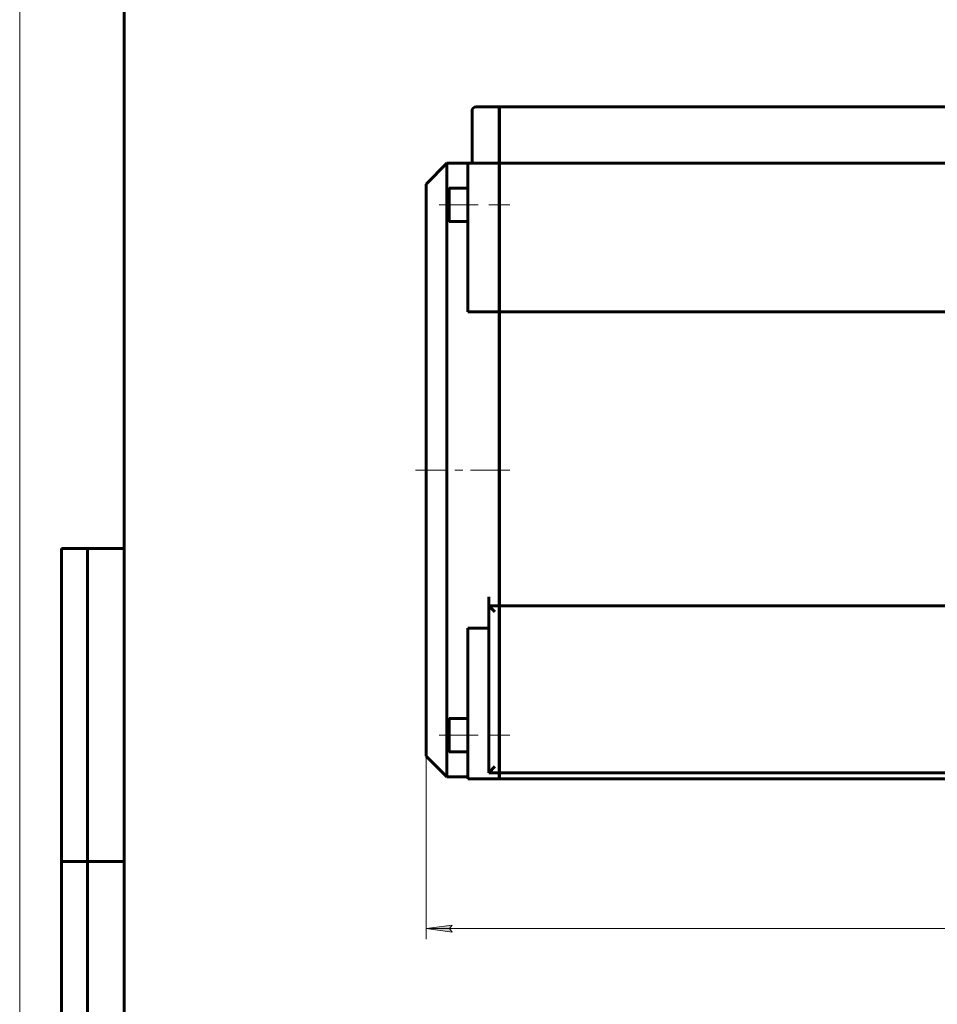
# Model space of a CAD drawing. Header units: millimetres. Extents: x 0 to 841, y 0 to 594.
# Tile 5 of 27: x 0 to 176, y 205 to 393. Entities that reach past the tile are written whole.
import ezdxf

# ---------------------------------------------------------------- set-up
doc = ezdxf.new("R2010")
doc.units = ezdxf.units.MM
for name, pattern in [('K5LT_AXLED', [12, 7.5, -1.5, 1.5, -1.5]), ('K5LT_BASIC', [0]), ('K5LT_THIN', [0])]:
    doc.linetypes.add(name, pattern=pattern)
doc.layers.add('Системный слой', color=7, linetype='Continuous')
doc.layers.add('Системный слой (1)', color=251, linetype='Continuous', true_color=0x6c6c6c)
doc.styles.add('KDIMTEXTSTYLE', font='txt', dxfattribs={"width": 0.96, "oblique": 15, "height": 5})
doc.styles.add('KTEXTSTYLE', font='txt', dxfattribs={"width": 0.96, "height": 5})
doc.dimstyles.new('KDIMSTYLE (0.40)', dxfattribs={"dimtxt": 5, "dimasz": 1, "dimexe": 2, "dimexo": 0, "dimgap": 1, "dimtad": 1, "dimlfac": 2.5, "dimtxsty": 'KDIMTEXTSTYLE', "dimsah": 1, "dimcen": 0, "dimdle": 1, "dimadec": 0, "dimazin": 0, "dimtfac": 0.667, "dimtmove": 0, "dimatfit": 3, "dimfxl": 1, "dimtvp": 1, "dimtolj": 1, "dimtzin": 0, "dimarcsym": 0})

# ---------------------------------------------------------------- blocks, each defined once
blk = doc.blocks.new('U23')
at = {"layer": 'Системный слой (1)', "color": 150, "linetype": 'K5LT_BASIC', "lineweight": 60, "true_color": 0x0080ff}
for p, q in [((81.84, 360.6), (81.84, 365.8)), ((81.84, 307), (81.84, 355)), ((81.84, 259), (81.84, 307)), ((81.84, 248.2), (81.84, 253.4))]:
    blk.add_line(p, q, dxfattribs=at)
blk = doc.blocks.new('U25')
at = {"layer": 'Системный слой (1)', "color": 150, "linetype": 'K5LT_BASIC', "lineweight": 60, "true_color": 0x0080ff}
for p, q in [((77.84, 307), (77.84, 361.8)), ((77.84, 252.2), (77.84, 307))]:
    blk.add_line(p, q, dxfattribs=at)
blk = doc.blocks.new('D1')
at = {"layer": 'Системный слой (1)'}
for points in [[(82.84, 218.48), (82.34, 219.14), (82.84, 219.8), (77.84, 219.14)], [(365.04, 219.14), (360.04, 219.8), (360.54, 219.14), (360.04, 218.48)]]:
    blk.add_hatch(color=7, dxfattribs=at).paths.add_polyline_path(points)
at = {"layer": 'Системный слой (1)', "color": 7, "linetype": 'K5LT_THIN', "lineweight": 18}
for p, q in [((77.84, 252.2), (77.84, 217.14)), ((365.04, 252.2), (365.04, 217.14)), ((77.84, 219.14), (82.84, 219.8)), ((82.84, 218.48), (77.84, 219.14)), ((77.84, 219.14), (365.04, 219.14)), ((82.84, 219.8), (82.34, 219.14)), ((82.34, 219.14), (82.84, 218.48)), ((360.54, 219.14), (360.04, 219.8)), ((360.04, 219.8), (365.04, 219.14)), ((365.04, 219.14), (360.04, 218.48)), ((360.04, 218.48), (360.54, 219.14))]:
    blk.add_line(p, q, dxfattribs=at)
blk.add_wipeout([(216.3, 220.14), (216.3, 227.52), (226.17, 227.52), (226.17, 220.14)]).dxf.layer = 'Системный слой (1)'
at = {"layer": 'Системный слой (1)', "color": 7, "insert": (216.3, 226.73), "char_height": 5, "attachment_point": 1, "style": 'KTEXTSTYLE'}
blk.add_mtext('\\fArial|b0|c204|p34;\\H5.0;\\W1.000;\\Q15;\\fGOST Type AU|b0|i0|c204|p34;\\Q15;\\W0.960;718', dxfattribs=at)
blk = doc.blocks.new('KDIMARROW_01')
at = {"layer": 'Системный слой'}
blk.add_hatch(color=0, dxfattribs=at).paths.add_polyline_path([(0, 0), (-5, 0.66), (-4.5, 0), (-5, -0.66)])
at = {"layer": 'Системный слой', "color": 0, "linetype": 'K5LT_THIN', "lineweight": 18}
for p, q in [((-4.5, 0), (-5, 0.66)), ((-5, 0.66), (0, 0)), ((0, 0), (-5, -0.66)), ((-5, -0.66), (-4.5, 0))]:
    blk.add_line(p, q, dxfattribs=at)
at = {"layer": 'Системный слой (1)', "color": 0, "linetype": 'K5LT_THIN', "lineweight": 18}
blk.add_line((221.44, 125.44), (221.04, 125.44), dxfattribs=at)
blk = doc.blocks.new('U108')
at = {"color": 7, "linetype": 'K5LT_THIN', "lineweight": 18}
blk.add_line((0, 0), (0, 594), dxfattribs=at)
at = {"color": 150, "linetype": 'K5LT_BASIC', "lineweight": 60, "true_color": 0x0080ff}
for p, q in [((20, 5), (20, 589)), ((8, 172), (8, 292)), ((20, 292), (8, 292)), ((13, 172), (13, 292)), ((20, 232), (8, 232))]:
    blk.add_line(p, q, dxfattribs=at)

msp = doc.modelspace()

# ---------------------------------------------------------------- linework, layer by layer
at = {"layer": 'Системный слой (1)', "color": 150, "linetype": 'K5LT_BASIC', "lineweight": 60, "true_color": 0x0080ff}
for p, q in [((86.6397, 366.6019), (86.6397, 375.8019)), ((91.8397, 376.6019), (87.4397, 376.6019)), ((91.8397, 376.6019), (91.8397, 375.8019)), ((91.8397, 375.8019), (91.8397, 366.6019)), ((350.9997, 376.6019), (91.8797, 376.6019)), ((91.8797, 376.6019), (91.8797, 375.8019)), ((91.8797, 375.8019), (91.8797, 366.6019)), ((86.6397, 365.8019), (86.6397, 366.6019)), ((91.8397, 366.6019), (91.8397, 365.8019)), ((91.8797, 366.6019), (91.8797, 365.8019)), ((81.8397, 365.8019), (77.8397, 361.8019)), ((85.8397, 365.8019), (81.8397, 365.8019)), ((85.8397, 365.0019), (85.8397, 365.8019)), ((91.8397, 365.8019), (85.8397, 365.8019)), ((85.8397, 337.2885), (85.8397, 365.0019)), ((91.8397, 365.8019), (91.8397, 365.0019)), ((91.8397, 365.0019), (91.8397, 337.2885)), ((350.9997, 365.8019), (91.8797, 365.8019)), ((91.8797, 365.8019), (91.8797, 365.0019)), ((91.8797, 365.0019), (91.8797, 337.2885)), ((82.2397, 361.0019), (81.8397, 360.6019)), ((81.8397, 360.6019), (81.8397, 355.0019)), ((82.2397, 361.0019), (82.2397, 354.6019)), ((82.2397, 361.0019), (85.8397, 361.0019)), ((91.8797, 359.8019), (91.8397, 359.8019)), ((82.2397, 354.6019), (81.8397, 355.0019)), ((91.8797, 355.8019), (91.8397, 355.8019)), ((82.2397, 354.6019), (85.8397, 354.6019)), ((91.8797, 345.0019), (91.8397, 345.0019)), ((91.8397, 337.2885), (85.8397, 337.2885)), ((91.8397, 307.0019), (91.8397, 337.2885)), ((350.9997, 337.2885), (91.8797, 337.2885)), ((91.8797, 282.6979), (91.8797, 337.2885)), ((91.8397, 282.6979), (91.8397, 307.0019)), ((89.8397, 281.0019), (89.8397, 282.6979)), ((91.8397, 281.0019), (91.8397, 282.6979)), ((91.8797, 281.0019), (91.8797, 282.6979)), ((89.8397, 249.0019), (89.8397, 281.0019)), ((91.8397, 281.0019), (89.8397, 281.0019)), ((91.0397, 279.8019), (89.8397, 281.0019)), ((91.8397, 281.0019), (91.8397, 279.8019)), ((91.8397, 279.8019), (91.8397, 250.2019)), ((350.9997, 281.0019), (91.8797, 281.0019)), ((91.8797, 281.0019), (91.8797, 279.8019)), ((91.8797, 279.8019), (91.8797, 250.2019)), ((85.8397, 248.6019), (85.8397, 276.7153)), ((89.8397, 276.7153), (85.8397, 276.7153)), ((91.8797, 269.0019), (91.8397, 269.0019)), ((82.2397, 259.4019), (81.8397, 259.0019)), ((81.8397, 259.0019), (81.8397, 253.4019)), ((82.2397, 259.4019), (85.8397, 259.4019)), ((82.2397, 259.4019), (82.2397, 253.0019)), ((91.8797, 258.2019), (91.8397, 258.2019)), ((82.2397, 253.0019), (81.8397, 253.4019)), ((82.2397, 253.0019), (85.8397, 253.0019)), ((91.8797, 254.2019), (91.8397, 254.2019)), ((81.8397, 248.2019), (77.8397, 252.2019)), ((91.0397, 250.2019), (89.8397, 249.0019)), ((91.8397, 250.2019), (91.8397, 249.0019)), ((91.8797, 250.2019), (91.8797, 249.0019)), ((85.8397, 248.2019), (81.8397, 248.2019)), ((85.8397, 247.8019), (85.8397, 248.6019)), ((85.8397, 247.8019), (91.8397, 247.8019)), ((91.8397, 249.0019), (89.8397, 249.0019)), ((91.8397, 249.0019), (91.8397, 248.6019)), ((91.8397, 247.8019), (91.8397, 248.6019)), ((350.9997, 249.0019), (91.8797, 249.0019)), ((91.8797, 249.0019), (91.8797, 248.6019)), ((91.8797, 247.8019), (91.8797, 248.6019)), ((91.8797, 247.8019), (350.9997, 247.8019))]:
    msp.add_line(p, q, dxfattribs=at)
at = {"layer": 'Системный слой (1)', "color": 30, "linetype": 'K5LT_AXLED', "lineweight": 18, "true_color": 0xff8000}
for p, q in [((87.8397, 357.8019), (79.8397, 357.8019)), ((93.8797, 357.8019), (89.8397, 357.8019)), ((93.8797, 307.0019), (75.8397, 307.0019)), ((87.8397, 256.2019), (79.8397, 256.2019)), ((93.8797, 256.2019), (89.8397, 256.2019))]:
    msp.add_line(p, q, dxfattribs=at)
at = {"layer": 'Системный слой (1)', "color": 150, "linetype": 'K5LT_BASIC', "lineweight": 60, "true_color": 0x0080ff}
msp.add_arc((87.4397, 375.8019), 0.8, 90, 180, dxfattribs=at)

# ---------------------------------------------------------------- block references
at = {"layer": 'Системный слой (1)'}
for name in ['U23', 'U25']:
    msp.add_blockref(name, (0, 0), dxfattribs=at)

# ---------------------------------------------------------------- next in the draw order: dimensions: what is measured, and where the dimension line sits
at = {"layer": 'Системный слой (1)', "color": 7}
dim = msp.add_linear_dim(base=(77.8397, 219.1409), p1=(365.0397, 252.2019), p2=(77.8397, 252.2019), dimstyle='KDIMSTYLE (0.40)', override={"dimexo": 0, "dimpost": '\\fGOST Type AU|b0|c204|p34;\\H5.0;\\W0.960;\\Q15;<>', "dimblk1": 'KDIMARROW_01', "dimblk2": 'KDIMARROW_01', "dimse1": 0, "dimse2": 0, "dimclrt": 7, "dimtol": 1, "dimtp": 0, "dimtm": 0, "dimtdec": 5, "dimtolj": 1}, dxfattribs=at)
dim.commit()
dim.dimension.update_dxf_attribs({"geometry": 'D1', "text_midpoint": (221.4397, 219.1409), "dimtype": 160})

# ---------------------------------------------------------------- next in the draw order: block references
msp.add_blockref('U108', (0, 0))

doc.saveas('drawing.dxf')
